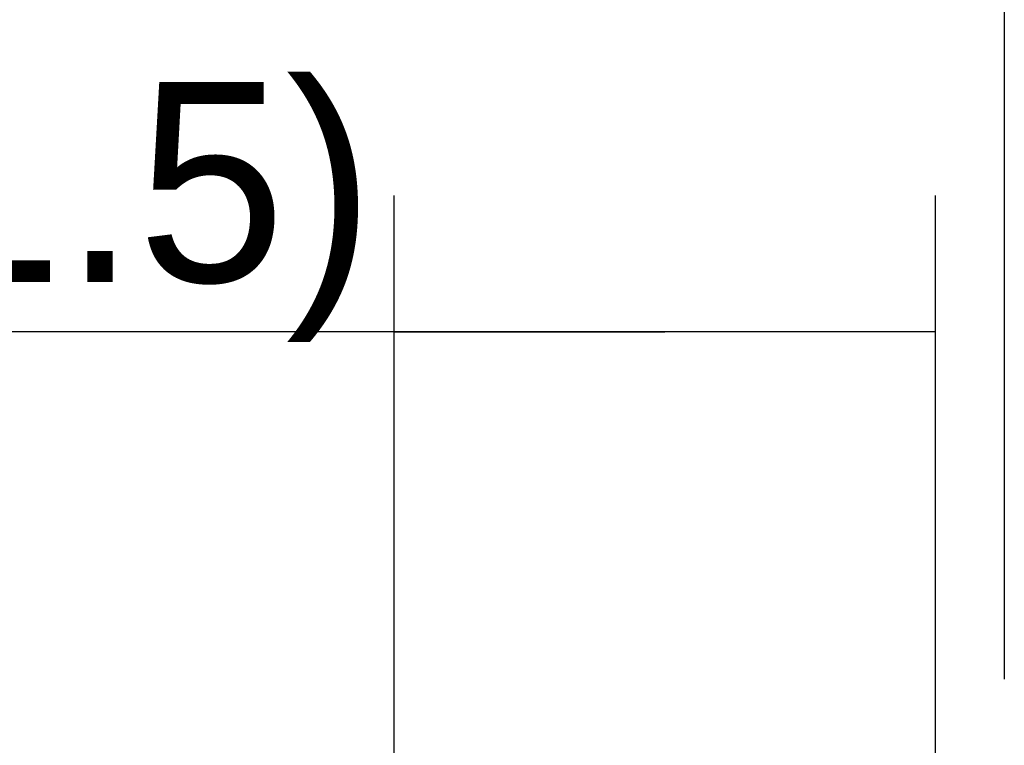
# Model space of a CAD drawing. Header units: millimetres. Extents: x 0 to 210, y 0 to 297.
# Tile 11 of 12: x 138.77 to 149.61, y 157.4 to 165.39. Entities that reach past the tile are written whole.
import ezdxf
from ezdxf.enums import TextEntityAlignment as Align

# ---------------------------------------------------------------- set-up
doc = ezdxf.new("R2010")
doc.units = ezdxf.units.MM
doc.header["$LTSCALE"] = 19.36
doc.linetypes.add('PHANTOM', pattern=[0.8, 0.45, -0.05, 0.1, -0.05, 0.1, -0.05])
doc.layers.add('DEFAULT_3', color=7, linetype='PHANTOM')
doc.layers.add('Z_DIM_2D', color=7, linetype='CONTINUOUS')
doc.styles.add('TEXTSTYLE_3', font='tridonic-metric-print-light.otf')
doc.styles.add('TEXTSTYLE_4', font='gdt', dxfattribs={"width": 0.7})
doc.dimstyles.new('DIMSTYLE_5', dxfattribs={"dimtxt": 2.2, "dimasz": 3.5, "dimexe": 1.5, "dimexo": 0, "dimgap": 0.55, "dimtad": 1, "dimdec": 1, "dimlfac": 4.285714, "dimdsep": 46, "dimtxsty": 'TEXTSTYLE_3', "dimcen": 0.09, "dimclrt": 5, "dimadec": 1, "dimazin": 2, "dimtp": 0.2, "dimtm": 0.2, "dimtfac": 1, "dimtdec": 1, "dimtofl": 0, "dimtmove": 0, "dimatfit": 3, "dimfxl": 0, "dimtolj": 1, "dimarcsym": 0})

# ---------------------------------------------------------------- blocks, each defined once
blk = doc.blocks.new('*D9')
at = {"layer": 'Z_DIM_2D', "color": 2, "linetype": 'Continuous', "transparency": 16777216}
for p, q in [((142.89, 149.838), (142.89, 163.455)), ((148.852, 149.364), (148.852, 163.455)), ((145.871, 161.955), (124.946, 161.955)), ((142.89, 161.955), (145.871, 161.955)), ((148.852, 161.955), (145.871, 161.955))]:
    blk.add_line(p, q, dxfattribs=at)
at = {"layer": 'Z_DIM_2D', "color": 5, "linetype": 'Continuous', "transparency": 16777216}
for s, style, p in [('`', 'TEXTSTYLE_4', (138.235, 162.505)), (' (24', 'TEXTSTYLE_3', (135.669, 162.505)), ('1.5)', 'TEXTSTYLE_3', (142.674, 162.505)), ('25.6', 'TEXTSTYLE_3', (130.331, 162.505))]:
    blk.add_text(s, height=2.2, dxfattribs=dict(at, style=style)).set_placement(p, align=Align.RIGHT)
blk = doc.blocks.new('_NONE')

msp = doc.modelspace()

# ---------------------------------------------------------------- linework, layer by layer
at = {"layer": 'DEFAULT_3', "color": 7, "linetype": 'PHANTOM'}
msp.add_line((149.609, 182.33), (149.609, 132.33), dxfattribs=at)

# ---------------------------------------------------------------- dimensions: what is measured, and where the dimension line sits
at = {"layer": 'Z_DIM_2D', "color": 2, "linetype": 'Continuous'}
dim = msp.add_linear_dim(base=(148.852, 161.955), p1=(142.89, 149.838), p2=(148.852, 149.364), text='<> (24%%p1.5)', dimstyle='DIMSTYLE_5', override={"dimblk1": 'NONE', "dimblk2": 'NONE', "dimsah": 1}, dxfattribs=at)
dim.commit()
dim.dimension.update_dxf_attribs({"geometry": '*D9', "text_midpoint": (133.81, 161.955), "dimtype": 160})

doc.saveas('drawing.dxf')
